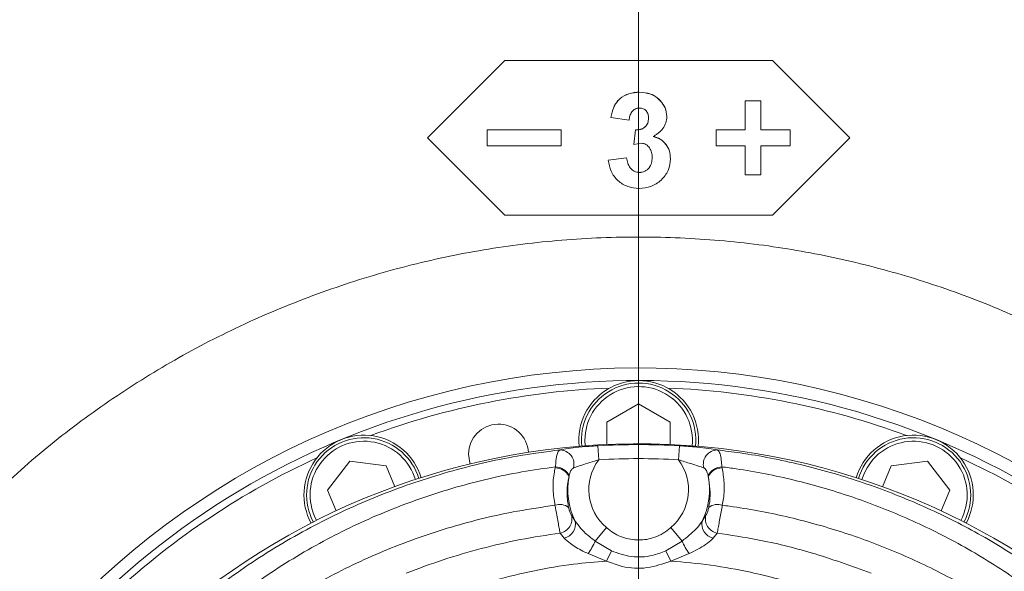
# Model space of a CAD drawing. Header units: millimetres. Extents: x 0 to 8410, y 0 to 5940.
# Tile 223 of 256: x 5227 to 5367, y 3716 to 3794. Entities that reach past the tile are written whole.
import ezdxf

# ---------------------------------------------------------------- set-up
doc = ezdxf.new("R2010")
doc.units = ezdxf.units.MM
doc.header["$LTSCALE"] = 10
doc.styles.add('SLDTEXTSTYLE0', font='TXT', dxfattribs={"width": 0.605})
doc.dimstyles.new('SLDDIMSTYLE0', dxfattribs={"dimtxt": 50, "dimasz": 50, "dimexe": 0, "dimexo": 0.0625, "dimgap": 12.5, "dimtad": 1, "dimtoh": 1, "dimdec": 1, "dimrnd": 1e-09, "dimzin": 12, "dimdsep": 46, "dimtxsty": 'SLDTEXTSTYLE0', "dimsah": 1, "dimcen": 0.09, "dimadec": 0, "dimazin": 0, "dimtfac": 1, "dimtofl": 0, "dimtmove": 0, "dimatfit": 3, "dimfxl": 0, "dimfrac": 2, "dimtolj": 1, "dimtzin": 12, "dimarcsym": 0})

# ---------------------------------------------------------------- blocks, each defined once
blk = doc.blocks.new('*D2')
at = {"color": 7, "linetype": 'Continuous', "lineweight": 0}
for p, q in [((5296.79, 3807.57), (4589.07, 3807.57)), ((4604.07, 3632.57), (4604.07, 3807.57)), ((5314.72, 3632.57), (4589.07, 3632.57))]:
    blk.add_line(p, q, dxfattribs=at)
for points in [[(4604.07, 3807.57), (4596.57, 3757.57), (4611.57, 3757.57)], [(4604.07, 3632.57), (4611.57, 3682.57), (4596.57, 3682.57)]]:
    blk.add_solid(points, dxfattribs=at)
at = {"color": 7, "linetype": 'Continuous', "lineweight": 0, "insert": (4539.62, 3662.79), "char_height": 50, "attachment_point": 1, "rotation": 90, "style": 'SLDTEXTSTYLE0'}
blk.add_mtext('175', dxfattribs=at)
blk = doc.blocks.new('*D6')
at = {"color": 7, "linetype": 'Continuous', "lineweight": 0}
for p, q in [((5314.72, 3632.57), (5314.72, 4122.01)), ((6274.72, 3807.57), (6274.72, 4122.01)), ((6274.72, 4107.01), (5314.72, 4107.01))]:
    blk.add_line(p, q, dxfattribs=at)
for points in [[(5314.72, 4107.01), (5364.72, 4099.51), (5364.72, 4114.51)], [(6274.72, 4107.01), (6224.72, 4114.51), (6224.72, 4099.51)]]:
    blk.add_solid(points, dxfattribs=at)
at = {"color": 7, "linetype": 'Continuous', "lineweight": 0, "insert": (5737.44, 4171.46), "char_height": 50, "attachment_point": 1, "style": 'SLDTEXTSTYLE0'}
blk.add_mtext('960', dxfattribs=at)
blk = doc.blocks.new('*D10')
at = {"color": 7, "linetype": 'Continuous', "lineweight": 0}
for p, q in [((5314.72, 3964.57), (4489.07, 3964.57)), ((4504.07, 2237.57), (4504.07, 3964.57)), ((4975.83, 2237.57), (4489.07, 2237.57))]:
    blk.add_line(p, q, dxfattribs=at)
for points in [[(4504.07, 3964.57), (4496.57, 3914.57), (4511.57, 3914.57)], [(4504.07, 2237.57), (4511.57, 2287.57), (4496.57, 2287.57)]]:
    blk.add_solid(points, dxfattribs=at)
at = {"color": 7, "linetype": 'Continuous', "lineweight": 0, "insert": (4439.62, 3024.71), "char_height": 50, "attachment_point": 1, "rotation": 90, "style": 'SLDTEXTSTYLE0'}
blk.add_mtext('1727', dxfattribs=at)

msp = doc.modelspace()

# ---------------------------------------------------------------- linework, layer by layer
at = {"color": 7, "linetype": 'Continuous', "lineweight": 0}
for p, q in [((5295.724686, 3788.574831), (5284.724686, 3777.575041)), ((5333.724686, 3788.574831), (5295.724686, 3788.574831)), ((5344.724686, 3777.575041), (5333.724686, 3788.574831)), ((5314.819638, 3784.074894), (5314.819638, 3784.086644)), ((5317.799807, 3782.860674), (5317.799807, 3782.873031)), ((5329.849686, 3782.837292), (5329.849686, 3782.824917)), ((5332.099686, 3782.837292), (5329.849686, 3782.837292)), ((5329.849686, 3778.70001), (5329.849686, 3782.824917)), ((5332.099686, 3782.824917), (5329.849686, 3782.824917)), ((5332.099686, 3782.837292), (5332.099686, 3782.824917)), ((5332.099686, 3778.70001), (5332.099686, 3782.824917)), ((5310.763148, 3780.48362), (5310.763148, 3780.497166)), ((5313.359302, 3780.094206), (5310.763148, 3780.48362)), ((5318.724686, 3780.613425), (5318.724686, 3780.626906)), ((5284.724686, 3777.59004), (5295.724686, 3766.595977)), ((5284.724686, 3777.575041), (5295.724686, 3766.575477)), ((5293.224686, 3778.714447), (5293.224686, 3778.70001)), ((5303.724686, 3778.714447), (5293.224686, 3778.714447)), ((5303.724686, 3778.70001), (5293.224686, 3778.70001)), ((5293.224686, 3776.450073), (5293.224686, 3778.70001)), ((5303.724686, 3778.714447), (5303.724686, 3778.70001)), ((5303.724686, 3776.450073), (5303.724686, 3778.70001)), ((5314.051609, 3776.629311), (5314.294999, 3778.724058)), ((5314.051609, 3776.61383), (5314.294999, 3778.709625)), ((5314.294999, 3778.709625), (5314.294999, 3778.724058)), ((5329.849686, 3778.714447), (5325.724686, 3778.714447)), ((5325.724686, 3778.714447), (5325.724686, 3778.70001)), ((5325.724686, 3776.450073), (5325.724686, 3778.70001)), ((5329.849686, 3778.70001), (5325.724686, 3778.70001)), ((5336.224686, 3778.714447), (5332.099686, 3778.714447)), ((5336.224686, 3778.70001), (5332.099686, 3778.70001)), ((5333.724686, 3766.595977), (5344.724686, 3777.59004)), ((5333.724686, 3766.575477), (5344.724686, 3777.575041)), ((5336.224686, 3778.714447), (5336.224686, 3778.70001)), ((5336.224686, 3776.450073), (5336.224686, 3778.70001)), ((5293.224686, 3776.450073), (5303.724686, 3776.450073)), ((5315.081958, 3776.805832), (5314.051609, 3776.61383)), ((5314.051609, 3776.61383), (5314.051609, 3776.629311)), ((5325.724686, 3776.450073), (5329.849686, 3776.450073)), ((5329.849686, 3772.325216), (5329.849686, 3776.450073)), ((5332.099686, 3776.450073), (5336.224686, 3776.450073)), ((5332.099686, 3772.325216), (5332.099686, 3776.450073)), ((5310.416994, 3774.426457), (5313.013148, 3774.745397)), ((5310.416994, 3774.409875), (5313.013148, 3774.728975)), ((5313.013148, 3774.728975), (5313.013148, 3774.745397)), ((5319.243917, 3774.620805), (5319.243917, 3774.637282)), ((5310.416994, 3774.409875), (5310.416994, 3774.426457)), ((5314.838569, 3772.652126), (5314.838569, 3772.669587)), ((5329.849686, 3772.325216), (5332.099686, 3772.325216)), ((5295.724686, 3766.595977), (5295.724686, 3766.575477)), ((5295.724686, 3766.595977), (5333.724686, 3766.595977)), ((5295.724686, 3766.575477), (5333.724686, 3766.575477)), ((5333.724686, 3766.595977), (5333.724686, 3766.575477)), ((5310.224686, 3737.172836), (5314.724686, 3739.770912)), ((5314.724686, 3739.770912), (5319.224686, 3737.172836)), ((5310.224686, 3733.974957), (5310.224686, 3737.172836)), ((5319.224686, 3737.172836), (5319.224686, 3733.974957)), ((5270.539278, 3727.488706), (5273.702495, 3731.61109)), ((5273.702495, 3731.61109), (5278.854193, 3730.932856)), ((5350.595179, 3730.932856), (5355.746878, 3731.61109)), ((5355.746878, 3731.61109), (5358.910095, 3727.488706)), ((5278.854193, 3730.932856), (5280.077969, 3727.978402)), ((5349.371404, 3727.978402), (5350.595179, 3730.932856)), ((5271.763053, 3724.534251), (5270.539278, 3727.488706)), ((5358.910095, 3727.488706), (5357.68632, 3724.534251))]:
    msp.add_line(p, q, dxfattribs=at)
at = {"color": 8, "linetype": 'Continuous', "lineweight": 0}
for p, q in [((5307.089686, 3734.574759), (5307.1301, 3733.790234)), ((5308.938544, 3733.799221), (5309.052525, 3731.805217)), ((5320.510828, 3733.799221), (5320.396848, 3731.805217)), ((5302.877116, 3730.660283), (5302.910653, 3730.800719)), ((5326.53872, 3730.800719), (5326.572257, 3730.660283)), ((5304.861474, 3729.559472), (5304.834897, 3729.442516)), ((5324.614475, 3729.442516), (5324.587898, 3729.559472)), ((5346.704576, 3729.73226), (5346.441688, 3728.991987)), ((5268.637156, 3723.888684), (5268.974718, 3723.179342)), ((5305.165939, 3723.934973), (5305.712939, 3723.093147)), ((5323.736434, 3723.093147), (5324.283433, 3723.934973)), ((5308.554888, 3720.252995), (5310.164989, 3722.163719)), ((5320.894485, 3720.252995), (5319.284383, 3722.163719)), ((5304.142683, 3720.673612), (5303.571695, 3721.384446)), ((5308.554888, 3720.252995), (5310.850236, 3718.849443)), ((5318.599137, 3718.849443), (5320.894485, 3720.252995)), ((5325.877678, 3721.384446), (5325.306689, 3720.673612)), ((5310.850236, 3718.849443), (5310.169149, 3717.401645)), ((5318.599137, 3718.849443), (5319.280224, 3717.401645)), ((5310.169149, 3717.401645), (5307.531682, 3718.470168)), ((5321.917691, 3718.470168), (5319.280224, 3717.401645))]:
    msp.add_line(p, q, dxfattribs=at)
at = {"color": 7, "linetype": 'Continuous', "lineweight": 0, "flags": 128}
msp.add_lwpolyline([(5290.575474, 3732.614858), (5290.764289, 3731.362148), (5290.811709, 3731.217648)], dxfattribs=at)
at = {"color": 7, "linetype": 'Continuous', "lineweight": 0}
msp.add_circle((5313.365523, 3807.574759), 194.659913, dxfattribs=at)
for centre, radius, start, end in [((5314.724686, 3632.574759), 112.290369, 58.48954042, 155.42868454), ((5314.724686, 3632.574759), 110.5, 6.94553026, 200.83295661), ((5314.724686, 3734.574759), 8.5, 354.24090377, 185.75909623), ((5314.724686, 3734.574759), 8.135, 354.1923217, 185.8076783), ((5314.724686, 3632.574759), 109.5, 92.16870961, 110.33129039), ((5314.724686, 3632.574759), 109.5, 69.66870961, 87.83129039), ((5294.825474, 3732.614858), 4.25, 3.30675904, 180), ((5314.724686, 3632.574759), 101.5, 3.28251488, 177.54826573), ((5275.690976, 3726.810472), 8.5, 16.74090377, 208.25909623), ((5275.690976, 3726.810472), 8.135, 16.6923217, 208.3076783), ((5353.758396, 3726.810472), 8.5, 331.74090377, 163.25909623), ((5353.758396, 3726.810472), 8.135, 331.6923217, 163.3076783), ((5314.724686, 3632.574759), 109.5, 114.66870961, 132.83129039), ((5314.724686, 3632.574759), 109.5, 47.16870961, 65.33129039)]:
    msp.add_arc(centre, radius, start, end, dxfattribs=at)
at = {"color": 8, "linetype": 'Continuous', "lineweight": 0}
for centre, radius, start, end in [((5314.724686, 3734.574759), 7.635, 354.10222863, 180), ((5275.690976, 3726.810472), 7.635, 16.60222863, 202.5), ((5353.758396, 3726.810472), 7.635, 331.60222863, 157.5), ((5303.510606, 3731.173554), 2.031454, 345.23893271, 88.49468569), ((5314.724686, 3632.574759), 101.389699, 86.72844739, 93.27155261), ((5325.938766, 3731.173554), 2.031454, 91.50531431, 194.76106729), ((5314.724686, 3727.574759), 7.076029, 143.28339176, 229.88031535), ((5314.724686, 3632.574759), 99.39244, 86.72844739, 93.27155261), ((5314.724686, 3727.574759), 7.076029, 310.11968465, 36.71660824), ((5302.840643, 3728.419017), 2.241562, 27.16795657, 89.06767311), ((5302.824113, 3728.511067), 2.291286, 27.22987725, 87.83547481), ((5326.625259, 3728.511067), 2.291286, 92.16452519, 152.77012275), ((5326.60873, 3728.419017), 2.241562, 90.93232689, 152.83204343), ((5314.724686, 3727.574759), 10.064613, 169.30525115, 206.44151693), ((5314.724686, 3727.574759), 10.064613, 333.55848307, 10.69474885), ((5303.522166, 3723.494157), 1.966978, 50.57431266, 110.23587658), ((5325.927206, 3723.494157), 1.966978, 69.76412342, 129.42568734), ((5303.213463, 3723.38188), 2.029304, 280.16767293, 15.81622951), ((5303.692791, 3722.684896), 2.060986, 282.60859395, 11.42501605), ((5325.756581, 3722.684896), 2.060986, 168.57498395, 257.39140605), ((5326.23591, 3723.38188), 2.029304, 164.18377049, 259.83232707), ((5300.601796, 3723.632427), 8.64131, 323.31658154, 336.97836343), ((5328.847577, 3723.632427), 8.64131, 203.02163657, 216.68341846)]:
    msp.add_arc(centre, radius, start, end, dxfattribs=at)
at = {"color": 7, "linetype": 'Continuous', "lineweight": 0}
for points, knots in [([(5310.763148, 3780.497166), (5310.878187, 3780.983079), (5311.050904, 3781.712619), (5311.531124, 3782.594186), (5312.200596, 3783.336436), (5313.325955, 3783.965101), (5314.321532, 3784.046113), (5314.819638, 3784.086644)], [0, 0, 0, 0, 0.2501731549, 0.3756043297, 0.5008261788, 0.7502534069, 1, 1, 1, 1]), ([(5310.763148, 3780.48362), (5310.878183, 3780.969768), (5311.050889, 3781.69964), (5311.531101, 3782.581657), (5312.200525, 3783.324247), (5313.325875, 3783.953277), (5314.321523, 3784.034339), (5314.819638, 3784.074894)], [0, 0, 0, 0, 0.250230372, 0.3756805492, 0.5009082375, 0.7503079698, 1, 1, 1, 1]), ([(5314.819638, 3784.086644), (5315.374456, 3784.039974), (5316.207586, 3783.969892), (5317.199378, 3783.445666), (5317.599634, 3783.063938), (5317.799807, 3782.873031)], [0, 0, 0, 0, 0.4991306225, 0.7495093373, 1, 1, 1, 1]), ([(5314.819638, 3784.074894), (5315.374468, 3784.028195), (5316.207644, 3783.958068), (5317.199417, 3783.433565), (5317.59964, 3783.051673), (5317.799807, 3782.860674)], [0, 0, 0, 0, 0.4990936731, 0.7494776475, 1, 1, 1, 1]), ([(5314.841273, 3781.824937), (5314.73606, 3781.819059), (5314.525756, 3781.807309), (5314.231929, 3781.691115), (5313.970579, 3781.513097), (5313.685242, 3781.202802), (5313.449978, 3780.717717), (5313.389565, 3780.3023), (5313.359302, 3780.094206)], [0, 0, 0, 0, 0.1251500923, 0.2501540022, 0.3714159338, 0.5002747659, 0.7496741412, 1, 1, 1, 1]), ([(5316.128533, 3780.386267), (5316.118085, 3780.56854), (5316.102352, 3780.843018), (5315.964097, 3781.181665), (5315.811266, 3781.408657), (5315.613785, 3781.596093), (5315.299196, 3781.786301), (5315.024291, 3781.809496), (5314.841273, 3781.824937)], [0, 0, 0, 0, 0.2500735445, 0.3765774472, 0.5004776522, 0.6256497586, 0.7507756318, 1, 1, 1, 1]), ([(5317.799807, 3782.873031), (5318.064696, 3782.543835), (5318.593974, 3781.886068), (5318.681143, 3781.046361), (5318.724686, 3780.626906)], [0, 0, 0, 0, 0.5004740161, 1, 1, 1, 1]), ([(5317.799807, 3782.860674), (5318.064696, 3782.531299), (5318.59401, 3781.87313), (5318.681153, 3781.03308), (5318.724686, 3780.613425)], [0, 0, 0, 0, 0.5004406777, 1, 1, 1, 1]), ([(5314.294999, 3778.724058), (5314.532322, 3778.730817), (5314.88857, 3778.740962), (5315.334404, 3778.908688), (5315.62827, 3779.112435), (5315.857373, 3779.384896), (5316.084779, 3779.804453), (5316.111042, 3780.161843), (5316.128533, 3780.399861)], [0, 0, 0, 0, 0.2499241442, 0.3751640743, 0.5002445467, 0.62534161, 0.7504820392, 1, 1, 1, 1]), ([(5314.294999, 3778.709625), (5314.532325, 3778.716388), (5314.888584, 3778.726541), (5315.33442, 3778.894356), (5315.628287, 3779.098212), (5315.857384, 3779.370809), (5316.084787, 3779.790586), (5316.111045, 3780.148135), (5316.128533, 3780.386267)], [0, 0, 0, 0, 0.2498664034, 0.3750847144, 0.5001561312, 0.6252596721, 0.7504195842, 1, 1, 1, 1]), ([(5318.724686, 3780.613425), (5318.699185, 3780.310982), (5318.648184, 3779.706116), (5318.207414, 3778.889188), (5317.665053, 3778.357808), (5317.176083, 3778.002618), (5316.91403, 3777.851987), (5316.78298, 3777.776658)], [0, 0, 0, 0, 0.2496722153, 0.4993274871, 0.7493567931, 0.8746546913, 1, 1, 1, 1]), ([(5316.78298, 3777.791557), (5317.131846, 3777.68389), (5317.829196, 3777.468676), (5318.640251, 3776.705213), (5319.164602, 3775.727633), (5319.217466, 3775.000908), (5319.243917, 3774.637282)], [0, 0, 0, 0, 0.25010346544, 0.49993269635, 0.74978552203, 1, 1, 1, 1]), ([(5316.78298, 3777.776658), (5317.131855, 3777.66893), (5317.829279, 3777.453575), (5318.640308, 3776.68969), (5319.164612, 3775.71165), (5319.217469, 3774.984607), (5319.243917, 3774.620805)], [0, 0, 0, 0, 0.2500466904, 0.4998586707, 0.7497364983, 1, 1, 1, 1]), ([(5316.647763, 3774.791172), (5316.635908, 3775.029163), (5316.612245, 3775.504202), (5316.367731, 3776.063367), (5316.056059, 3776.422667), (5315.773409, 3776.642943), (5315.438471, 3776.780782), (5315.200887, 3776.797475), (5315.081958, 3776.805832)], [0, 0, 0, 0, 0.2502741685, 0.4995557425, 0.6247335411, 0.7498450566, 0.8747777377, 1, 1, 1, 1]), ([(5313.013148, 3774.745397), (5313.053055, 3774.493868), (5313.132746, 3773.991586), (5313.424156, 3773.408046), (5313.777273, 3773.038746), (5314.096763, 3772.826854), (5314.456037, 3772.68964), (5314.710996, 3772.676275), (5314.838569, 3772.669587)], [0, 0, 0, 0, 0.2501717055, 0.499570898, 0.6268257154, 0.7497779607, 0.8747977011, 1, 1, 1, 1]), ([(5313.013148, 3774.728975), (5313.053054, 3774.477323), (5313.13274, 3773.974817), (5313.424131, 3773.390987), (5313.777257, 3773.021482), (5314.096747, 3772.809479), (5314.456027, 3772.67219), (5314.710995, 3772.658817), (5314.838569, 3772.652126)], [0, 0, 0, 0, 0.25022192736, 0.49965010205, 0.62690258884, 0.74983943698, 0.87483180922, 1, 1, 1, 1]), ([(5319.243917, 3774.620805), (5319.183922, 3774.047947), (5319.093775, 3773.187181), (5318.49595, 3772.199941), (5317.739444, 3771.353422), (5316.500448, 3770.547629), (5315.356723, 3770.450709), (5314.784482, 3770.402217)], [0, 0, 0, 0, 0.2495333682, 0.3749441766, 0.5004266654, 0.7500479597, 1, 1, 1, 1]), ([(5314.838569, 3772.669587), (5314.969639, 3772.676323), (5315.2317, 3772.689791), (5315.604332, 3772.827811), (5315.934688, 3773.043518), (5316.300028, 3773.419267), (5316.603117, 3774.02169), (5316.632863, 3774.545284), (5316.647763, 3774.807564)], [0, 0, 0, 0, 0.1252293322, 0.2503823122, 0.3755117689, 0.5007648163, 0.7499226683, 1, 1, 1, 1]), ([(5314.838569, 3772.652126), (5314.96964, 3772.658866), (5315.23171, 3772.672341), (5315.604349, 3772.810437), (5315.934704, 3773.026257), (5316.300056, 3773.402217), (5316.603122, 3774.004941), (5316.632864, 3774.528765), (5316.647763, 3774.791172)], [0, 0, 0, 0, 0.12519479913, 0.2503196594, 0.37543262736, 0.50068255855, 0.74986982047, 1, 1, 1, 1]), ([(5314.784482, 3770.402217), (5314.236631, 3770.446528), (5313.413995, 3770.513062), (5312.422143, 3770.99493), (5311.557615, 3771.658781), (5310.71645, 3772.791515), (5310.516857, 3773.870183), (5310.416994, 3774.409875)], [0, 0, 0, 0, 0.24983322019, 0.37514136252, 0.50054572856, 0.75010714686, 1, 1, 1, 1]), ([(5320.510828, 3733.799221), (5321.352343, 3733.741161), (5322.837061, 3733.638725), (5324.748747, 3733.406772), (5325.510876, 3733.271019), (5325.885401, 3733.204308)], [0, 0, 0, 0, 0.3995383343, 0.7049217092, 1, 1, 1, 1]), ([(5583.159897, 3685.435676), (5582.890372, 3686.459074), (5582.376241, 3688.411257), (5581.617317, 3691.189782), (5580.901575, 3693.665339), (5580.206888, 3695.9072), (5579.541663, 3697.894091), (5578.918517, 3699.611207), (5578.384283, 3700.980194), (5577.926472, 3702.084326), (5577.486299, 3703.091999), (5577.017938, 3704.107927), (5576.472186, 3705.221388), (5575.842973, 3706.4194), (5575.127116, 3707.679213), (5574.372818, 3708.89631), (5573.630549, 3709.995291), (5572.959236, 3710.913942), (5572.341043, 3711.703276), (5571.688752, 3712.485674), (5570.889857, 3713.376515), (5569.839535, 3714.440027), (5568.555144, 3715.588624), (5567.1331, 3716.68582), (5565.607384, 3717.693841), (5564.086134, 3718.543573), (5562.499255, 3719.281474), (5560.875206, 3719.904841), (5559.039189, 3720.460596), (5556.450007, 3721.021936), (5553.212746, 3721.3523), (5549.508976, 3721.271428), (5545.975932, 3720.849378), (5542.431657, 3720.148116), (5538.678005, 3719.145313), (5534.625101, 3717.807712), (5530.207461, 3716.090846), (5525.454458, 3713.985926), (5520.464883, 3711.531898), (5515.36664, 3708.804681), (5510.281749, 3705.893596), (5505.369254, 3702.920976), (5500.795261, 3700.026481), (5496.624672, 3697.291768), (5492.55202, 3694.542369), (5488.214497, 3691.53307), (5483.330011, 3688.047489), (5477.867846, 3684.036158), (5471.872714, 3679.502281), (5465.526133, 3674.557013), (5457.4376, 3668.068979), (5447.743765, 3659.992973), (5436.494522, 3650.202656), (5425.394708, 3640.204347), (5416.243623, 3631.737747), (5409.061872, 3624.968177), (5403.784836, 3619.925927), (5398.589456, 3614.8908), (5393.482253, 3609.866503), (5388.46958, 3604.856164), (5383.545659, 3599.853533), (5378.525031, 3594.674564), (5373.165381, 3589.061084), (5367.250965, 3582.766776), (5360.752759, 3575.735962), (5353.713206, 3567.993192), (5346.177684, 3559.578876), (5338.1941, 3550.540657), (5329.827436, 3540.90516), (5321.119325, 3530.698074), (5315.343458, 3523.712123), (5312.372693, 3520.118961)], [0, 0, 0, 0, 0.0188588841, 0.0359742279, 0.0513430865, 0.0649656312, 0.0781522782, 0.0891552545, 0.0979790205, 0.1046275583, 0.1103626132, 0.1169480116, 0.1239468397, 0.1317122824, 0.1402447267, 0.1488979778, 0.1563825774, 0.1630052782, 0.1682752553, 0.1732171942, 0.1796569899, 0.1876276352, 0.1971244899, 0.206874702, 0.2155956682, 0.225103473, 0.2330140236, 0.2410191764, 0.2502201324, 0.2606115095, 0.2784224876, 0.2944247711, 0.3087302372, 0.323110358, 0.3379553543, 0.3534822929, 0.3698472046, 0.387051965, 0.4044532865, 0.4214410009, 0.4380319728, 0.4538852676, 0.4680437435, 0.4804561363, 0.4919099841, 0.5046744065, 0.5188847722, 0.5345289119, 0.5515932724, 0.5695953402, 0.5874536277, 0.6182451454, 0.6484085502, 0.6778461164, 0.7065030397, 0.7205596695, 0.7344521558, 0.7481903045, 0.7617802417, 0.7752248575, 0.7885265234, 0.8017671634, 0.8163920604, 0.8329333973, 0.8513719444, 0.8716827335, 0.8938316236, 0.917783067, 0.9435052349, 0.9709424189, 1, 1, 1, 1]), ([(5531.927961, 3716.718277), (5531.75013, 3716.693945), (5530.343827, 3716.501528), (5527.474988, 3715.765952), (5523.20738, 3714.469443), (5518.868348, 3712.816932), (5514.561469, 3710.948058), (5510.421347, 3708.96986), (5506.103374, 3706.736926), (5501.656868, 3704.279234), (5497.224481, 3701.686427), (5493.019847, 3699.107954), (5489.275125, 3696.723853), (5485.845219, 3694.475768), (5482.371593, 3692.14119), (5478.456575, 3689.441549), (5473.949166, 3686.247299), (5468.82384, 3682.509652), (5463.145127, 3678.244339), (5457.111889, 3673.576898), (5449.431402, 3667.465381), (5440.235907, 3659.884206), (5429.570756, 3650.716546), (5419.090416, 3641.337518), (5410.512442, 3633.344784), (5403.82385, 3626.929617), (5398.922841, 3622.144128), (5394.105004, 3617.358707), (5389.371049, 3612.579262), (5384.721491, 3607.811668), (5380.138663, 3603.040283), (5375.437144, 3598.067025), (5370.400364, 3592.645135), (5364.849513, 3586.546037), (5358.789551, 3579.724739), (5352.27687, 3572.184816), (5345.382887, 3563.935749), (5338.180405, 3554.997129), (5330.72974, 3545.396989), (5323.065115, 3535.169447), (5318.045079, 3528.149185), (5315.462426, 3524.537478)], [0, 0, 0, 0, 0.003589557, 0.0283864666, 0.0543333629, 0.0819733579, 0.1038435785, 0.1262879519, 0.1487397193, 0.1712032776, 0.1936272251, 0.2141189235, 0.2317467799, 0.2465068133, 0.2618466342, 0.2794941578, 0.2995615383, 0.3220324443, 0.3468849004, 0.373090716, 0.3990349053, 0.4437053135, 0.4873491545, 0.5298399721, 0.5711160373, 0.5913438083, 0.6113362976, 0.6311159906, 0.6506986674, 0.670094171, 0.6893077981, 0.7085841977, 0.7301073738, 0.7543938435, 0.7814342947, 0.8112145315, 0.8437126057, 0.8789045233, 0.9167533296, 0.9571721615, 1, 1, 1, 1])]:
    msp.add_open_spline(points, degree=3, knots=knots, dxfattribs=at)
at = {"color": 8, "linetype": 'Continuous', "lineweight": 0}
for points, knots in [([(5221.916032, 3725.715397), (5224.610664, 3728.214871), (5230.004543, 3733.218099), (5238.841384, 3739.844541), (5248.188817, 3745.801334), (5258.068221, 3750.955813), (5268.396461, 3755.292943), (5279.049162, 3758.759033), (5289.9455, 3761.319879), (5301.025819, 3762.931304), (5312.218209, 3763.608878), (5323.428336, 3763.354444), (5334.37188, 3762.181355), (5344.986441, 3760.13439), (5355.220814, 3757.284997), (5365.228013, 3753.693449), (5371.613268, 3750.642386), (5374.800796, 3749.119291)], [0, 0, 0, 0, 0.066783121, 0.1336805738, 0.2004632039, 0.2681087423, 0.3359946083, 0.4038796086, 0.4715239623, 0.5392309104, 0.6071801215, 0.6751292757, 0.7428361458, 0.8070239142, 0.8714173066, 0.9358113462, 1, 1, 1, 1]), ([(5215.182733, 3636.836844), (5215.305209, 3639.161367), (5215.583792, 3644.448753), (5216.824759, 3652.603598), (5218.871661, 3661.223082), (5221.659608, 3669.606139), (5225.457992, 3678.398243), (5230.496042, 3687.430624), (5236.936298, 3696.486269), (5244.135815, 3704.56341), (5251.957763, 3711.624604), (5260.241242, 3717.698306), (5269.020397, 3722.845271), (5278.201589, 3727.019749), (5287.659139, 3730.218005), (5296.173971, 3732.22607), (5301.528029, 3732.934803), (5303.563972, 3733.204308)], [0, 0, 0, 0, 0.048791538, 0.1109817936, 0.1734060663, 0.2358392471, 0.2980416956, 0.376745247, 0.4556739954, 0.5343730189, 0.6064810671, 0.6787699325, 0.7508560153, 0.8197614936, 0.888852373, 0.9577348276, 1, 1, 1, 1]), ([(5302.910653, 3730.800719), (5302.929699, 3731.089288), (5302.980376, 3731.857087), (5303.146487, 3732.735827), (5303.37692, 3733.12643), (5303.531805, 3733.190915), (5303.563972, 3733.204308)], [0, 0, 0, 0, 0.2216477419, 0.5897407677, 0.9147958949, 1, 1, 1, 1]), ([(5303.563972, 3733.204308), (5303.916904, 3733.267787), (5304.623955, 3733.394959), (5306.252378, 3733.593953), (5307.737304, 3733.725731), (5308.660221, 3733.782193), (5308.938544, 3733.799221)], [0, 0, 0, 0, 0.2801798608, 0.5613024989, 0.8677024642, 1, 1, 1, 1]), ([(5325.885401, 3733.204308), (5325.925246, 3733.186679), (5326.087215, 3733.11502), (5326.302549, 3732.713408), (5326.466617, 3731.866616), (5326.51658, 3731.128008), (5326.53872, 3730.800719)], [0, 0, 0, 0, 0.1060722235, 0.431175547, 0.7479438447, 1, 1, 1, 1]), ([(5325.885401, 3733.204308), (5326.973778, 3733.069487), (5330.956697, 3732.576109), (5337.766254, 3731.232638), (5346.163575, 3728.825111), (5354.285723, 3725.709429), (5362.154005, 3721.88048), (5369.693992, 3717.322974), (5376.861106, 3712.070942), (5383.515666, 3706.234133), (5390.215258, 3699.226093), (5396.691284, 3690.877883), (5402.642365, 3681.108371), (5407.06632, 3671.574082), (5410.199042, 3662.520574), (5412.309572, 3654.11798), (5413.761042, 3645.541276), (5414.098313, 3639.734778), (5414.266639, 3636.836844)], [0, 0, 0, 0, 0.0225709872, 0.0825985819, 0.1428910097, 0.2032039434, 0.2632596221, 0.3255367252, 0.3880597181, 0.4505997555, 0.5129001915, 0.5938998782, 0.6751467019, 0.7561455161, 0.8170045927, 0.8780835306, 0.9391533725, 1, 1, 1, 1]), ([(5309.052525, 3731.805217), (5308.851965, 3731.741274), (5308.218923, 3731.539447), (5307.226305, 3731.229207), (5306.158905, 3730.896802), (5305.699257, 3730.734932), (5305.475016, 3730.655963)], [0, 0, 0, 0, 0.1480938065, 0.4674402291, 0.7401878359, 1, 1, 1, 1]), ([(5323.974357, 3730.655963), (5323.736177, 3730.73961), (5323.238913, 3730.914245), (5321.963726, 3731.308744), (5320.978146, 3731.62103), (5320.396848, 3731.805217)], [0, 0, 0, 0, 0.2738374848, 0.571707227, 1, 1, 1, 1]), ([(5302.910653, 3730.800719), (5301.321169, 3730.574431), (5296.544317, 3729.894372), (5288.71672, 3728.031843), (5279.633398, 3724.924562), (5270.81514, 3720.871897), (5262.38544, 3715.875409), (5254.434535, 3709.980838), (5246.928252, 3703.129872), (5240.021031, 3695.295691), (5233.8437, 3686.51281), (5228.559542, 3676.92966), (5224.314518, 3666.586861), (5221.232255, 3655.590564), (5219.608293, 3645.811106), (5219.291063, 3639.727328), (5219.173595, 3637.474537)], [0, 0, 0, 0, 0.0344479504, 0.1035258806, 0.1728198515, 0.2419250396, 0.3144860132, 0.38725422, 0.4598415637, 0.5393311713, 0.6190515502, 0.6985487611, 0.7824978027, 0.866712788, 0.9506444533, 1, 1, 1, 1]), ([(5302.841817, 3725.339726), (5302.724344, 3726.074707), (5302.486013, 3727.565851), (5302.609367, 3729.359856), (5302.820008, 3730.382914), (5302.877116, 3730.660283)], [0, 0, 0, 0, 0.4146796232, 0.8413095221, 1, 1, 1, 1]), ([(5305.475016, 3730.655963), (5305.399918, 3730.613158), (5305.290965, 3730.551055), (5305.115, 3730.311721), (5304.974828, 3729.999225), (5304.893256, 3729.682767), (5304.861474, 3729.559472)], [0, 0, 0, 0, 0.2666711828, 0.3868924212, 0.7611278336, 1, 1, 1, 1]), ([(5324.587898, 3729.559472), (5324.551444, 3729.699186), (5324.471719, 3730.004738), (5324.299857, 3730.384463), (5324.119492, 3730.590461), (5324.002464, 3730.643278), (5323.974357, 3730.655963)], [0, 0, 0, 0, 0.2710822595, 0.5928498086, 0.9022136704, 1, 1, 1, 1]), ([(5410.275778, 3637.474537), (5410.030248, 3641.220055), (5409.538378, 3648.723448), (5407.206438, 3659.699042), (5403.773078, 3670.30072), (5399.141216, 3680.382668), (5393.436295, 3689.856755), (5387.223589, 3697.952753), (5380.796422, 3704.750185), (5374.413785, 3710.411043), (5367.530853, 3715.510936), (5360.28998, 3719.935513), (5352.734281, 3723.652287), (5344.937029, 3726.675992), (5336.868058, 3729.017416), (5330.68013, 3730.247383), (5327.21895, 3730.709833), (5326.53872, 3730.800719)], [0, 0, 0, 0, 0.0821199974, 0.1645109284, 0.2466492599, 0.3285078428, 0.4106120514, 0.492468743, 0.5552169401, 0.618206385, 0.6811752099, 0.7438951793, 0.8041228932, 0.8646144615, 0.9250817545, 0.9852762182, 1, 1, 1, 1]), ([(5326.572257, 3730.660283), (5326.696272, 3729.95302), (5326.94761, 3728.519626), (5326.86781, 3726.721284), (5326.669184, 3725.666877), (5326.607556, 3725.339726)], [0, 0, 0, 0, 0.4018446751, 0.8144102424, 1, 1, 1, 1]), ([(5304.834897, 3729.442516), (5304.785376, 3729.212311), (5304.606204, 3728.379408), (5304.487355, 3726.889274), (5304.675849, 3725.644302), (5304.771348, 3725.013546)], [0, 0, 0, 0, 0.1585617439, 0.5736922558, 1, 1, 1, 1]), ([(5324.678024, 3725.013546), (5324.72917, 3725.287084), (5325.00411, 3726.757519), (5324.789314, 3728.237692), (5324.614475, 3729.442516)], [0, 0, 0, 0, 0.1860247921, 1, 1, 1, 1]), ([(5221.025075, 3637.191095), (5221.262821, 3640.117428), (5221.739332, 3645.982641), (5223.488053, 3654.607309), (5225.950917, 3663.01677), (5229.410966, 3671.697537), (5234.033684, 3680.498781), (5239.944007, 3689.235574), (5246.632696, 3697.08107), (5253.979785, 3703.986413), (5261.835768, 3709.965433), (5270.20043, 3715.049242), (5278.98257, 3719.18939), (5288.057854, 3722.38041), (5296.075884, 3724.356897), (5301.054944, 3725.080162), (5302.841817, 3725.339726)], [0, 0, 0, 0, 0.0672524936, 0.1347933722, 0.2023468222, 0.2696165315, 0.351166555, 0.4329580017, 0.5145065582, 0.5902048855, 0.666101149, 0.7417777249, 0.8142709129, 0.8869658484, 0.9594345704, 1, 1, 1, 1]), ([(5303.571695, 3721.384446), (5303.541812, 3721.542148), (5303.482134, 3721.857084), (5303.322151, 3722.69106), (5303.138643, 3723.673254), (5302.970341, 3724.604404), (5302.878041, 3725.132478), (5302.841817, 3725.339726)], [0, 0, 0, 0, 0.2150849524, 0.4295316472, 0.6470157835, 0.8614681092, 1, 1, 1, 1]), ([(5304.771348, 3725.013546), (5304.784066, 3724.956221), (5304.813085, 3724.825413), (5304.859024, 3724.665013), (5304.919144, 3724.476679), (5304.992483, 3724.276178), (5305.09192, 3724.05501), (5305.140804, 3723.975735), (5305.165939, 3723.934973)], [0, 0, 0, 0, 0.1315127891, 0.3000928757, 0.333491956, 0.544655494, 0.7658662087, 1, 1, 1, 1]), ([(5324.283433, 3723.934973), (5324.303624, 3723.967162), (5324.347011, 3724.036332), (5324.436068, 3724.22671), (5324.5316, 3724.476105), (5324.619266, 3724.755975), (5324.65836, 3724.927349), (5324.678024, 3725.013546)], [0, 0, 0, 0, 0.1924469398, 0.4135343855, 0.6151461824, 0.8064252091, 1, 1, 1, 1]), ([(5326.607556, 3725.339726), (5326.553006, 3725.028471), (5326.444474, 3724.409199), (5326.262884, 3723.414964), (5326.091542, 3722.503742), (5325.952819, 3721.782187), (5325.901137, 3721.508623), (5325.877678, 3721.384446)], [0, 0, 0, 0, 0.2047403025, 0.4073500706, 0.6122763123, 0.8240034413, 1, 1, 1, 1]), ([(5326.607556, 3725.339726), (5326.950827, 3725.294658), (5329.996127, 3724.894846), (5335.707251, 3723.830314), (5343.580208, 3721.655735), (5351.207046, 3718.828108), (5359.425037, 3714.950471), (5368.01052, 3709.739074), (5376.670639, 3703.000802), (5384.402082, 3695.406034), (5391.121231, 3687.053631), (5396.813254, 3678.082785), (5401.485342, 3668.510863), (5405.011874, 3658.419354), (5407.483927, 3647.950513), (5408.111187, 3640.773605), (5408.424297, 3637.191095)], [0, 0, 0, 0, 0.0077780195, 0.0690020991, 0.13049064, 0.1919979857, 0.2532478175, 0.3373581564, 0.4217709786, 0.505913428, 0.5880555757, 0.6704447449, 0.7525860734, 0.8349785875, 0.9176259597, 1, 1, 1, 1]), ([(5305.712939, 3723.093147), (5305.946149, 3722.761828), (5306.520077, 3721.946452), (5307.584945, 3720.974036), (5308.347347, 3720.407277), (5308.554888, 3720.252995)], [0, 0, 0, 0, 0.3325054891, 0.8182949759, 1, 1, 1, 1]), ([(5320.894485, 3720.252995), (5321.582967, 3720.799695), (5322.637569, 3721.637119), (5323.471544, 3722.660508), (5323.701206, 3723.03561), (5323.736434, 3723.093147)], [0, 0, 0, 0, 0.61420216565, 0.94082278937, 1, 1, 1, 1]), ([(5310.164989, 3722.163719), (5310.191423, 3722.141489), (5310.79343, 3721.63519), (5312.117864, 3720.745849), (5314.415156, 3720.290315), (5316.848281, 3720.558674), (5318.425787, 3721.445177), (5319.186668, 3722.081943), (5319.284383, 3722.163719)], [0, 0, 0, 0, 0.0104091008, 0.2370627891, 0.4708462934, 0.7008693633, 0.961584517, 1, 1, 1, 1]), ([(5281.690008, 3715.683896), (5283.43962, 3716.337278), (5286.94495, 3717.646322), (5292.36841, 3719.227872), (5297.909214, 3720.533625), (5301.681508, 3721.100434), (5303.571695, 3721.384446)], [0, 0, 0, 0, 0.2476418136, 0.4961476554, 0.747534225, 1, 1, 1, 1]), ([(5307.531682, 3718.470168), (5307.288556, 3718.586997), (5306.404623, 3719.011751), (5305.109363, 3719.746986), (5304.4211, 3720.406732), (5304.142683, 3720.673612)], [0, 0, 0, 0, 0.1842910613, 0.6700296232, 1, 1, 1, 1]), ([(5325.306689, 3720.673612), (5325.265791, 3720.626515), (5325.000682, 3720.321224), (5323.967417, 3719.506071), (5322.729417, 3718.880403), (5321.917691, 3718.470168)], [0, 0, 0, 0, 0.0590962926, 0.3830728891, 1, 1, 1, 1]), ([(5325.877678, 3721.384446), (5327.78809, 3721.094311), (5332.298361, 3720.409336), (5339.658374, 3718.613412), (5344.94145, 3716.702923), (5347.759365, 3715.683896)], [0, 0, 0, 0, 0.25532905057, 0.60280347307, 1, 1, 1, 1]), ([(5310.850236, 3718.849443), (5311.785408, 3718.523151), (5313.670477, 3717.865429), (5316.409763, 3718.009257), (5317.971973, 3718.608765), (5318.599137, 3718.849443)], [0, 0, 0, 0, 0.3707772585, 0.7473926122, 1, 1, 1, 1]), ([(5310.169149, 3717.401645), (5308.605141, 3717.271836), (5305.168739, 3716.986623), (5299.903024, 3716.08682), (5294.378874, 3714.764632), (5288.905633, 3713.093773), (5285.32673, 3711.72791), (5283.534354, 3711.043862)], [0, 0, 0, 0, 0.1711889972, 0.3761325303, 0.5821015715, 0.7907092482, 1, 1, 1, 1]), ([(5319.280224, 3717.401645), (5318.172708, 3717.014666), (5315.94492, 3716.236252), (5312.723179, 3716.416204), (5310.895258, 3717.121485), (5310.169149, 3717.401645)], [0, 0, 0, 0, 0.3733959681, 0.7510925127, 1, 1, 1, 1]), ([(5345.915019, 3711.043862), (5343.415943, 3711.983239), (5338.401822, 3713.867995), (5331.375277, 3715.716983), (5324.982117, 3716.906934), (5321.184344, 3717.236439), (5319.280224, 3717.401645)], [0, 0, 0, 0, 0.2911892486, 0.5842391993, 0.7915466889, 1, 1, 1, 1])]:
    msp.add_open_spline(points, degree=3, knots=knots, dxfattribs=at)

# ---------------------------------------------------------------- dimensions: what is measured, and where the dimension line sits
at = {"color": 7, "linetype": 'Continuous', "lineweight": 0}
dim = msp.add_linear_dim(base=(5314.724686, 4107.006598), p1=(6274.724686, 3807.574759), p2=(5314.724686, 3632.574759), dimstyle='SLDDIMSTYLE0', dxfattribs=at)
dim.commit()
dim.dimension.update_dxf_attribs({"geometry": '*D6', "text_midpoint": (5794.724686, 4107.006598), "dimtype": 160})
for base, p1, p2, picture, middle in [((4504.072845, 3964.574759), (4975.825542, 2237.574759), (5314.724686, 3964.574759), '*D10', (4504.072845, 3101.074759)), ((4604.072845, 3807.574759), (5314.724686, 3632.574759), (5296.788316, 3807.574759), '*D2', (4604.072845, 3720.074759))]:
    dim = msp.add_linear_dim(base=base, p1=p1, p2=p2, angle=90, dimstyle='SLDDIMSTYLE0', dxfattribs=at)
    dim.commit()
    dim.dimension.update_dxf_attribs({"geometry": picture, "text_midpoint": middle, "dimtype": 160})

doc.saveas('drawing.dxf')
